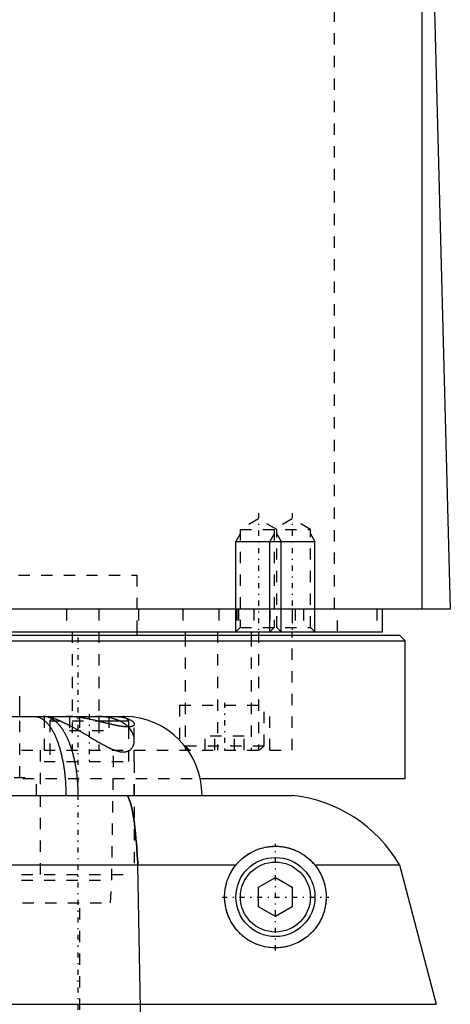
# Model space of a CAD drawing. Extents: x -90 to 90, y -1 to 703.
# Tile 5 of 8: x 24 to 62, y 358 to 445. Entities that reach past the tile are written whole.
import ezdxf

# ---------------------------------------------------------------- set-up
doc = ezdxf.new("R2010")
doc.units = 0
doc.linetypes.add('CENTER', pattern=[1.5, 0.45, -0.5, 0.05, -0.5])
doc.linetypes.add('DASHED', pattern=[2, 1, -1])
for name, color, linetype in [('AM_0', 7, 'CONTINUOUS'), ('AM_10', 7, 'CONTINUOUS'), ('AM_3', 7, 'DASHED'), ('AM_7', 7, 'CENTER')]:
    doc.layers.add(name, color=color, linetype=linetype)

msp = doc.modelspace()

# ---------------------------------------------------------------- linework, layer by layer
at = {"layer": 'AM_0', "color": 7, "linetype": 'CONTINUOUS'}
for p, q in [((59.5, 393), (59.5, 451.989)), ((60.5, 449.85), (62, 393)), ((62, 393), (-62, 393)), ((56, 391), (56, 393)), ((-57.5, 390.7), (57.5, 390.7)), ((-56, 391), (56, 391)), ((34.25, 390.7), (34.25, 391)), ((38.5, 391), (38.5, 390.7)), ((44.341, 391), (44.341, 390.7)), ((48, 390.7), (48, 391)), ((58, 390.2), (57.5, 390.7)), ((-58, 390.2), (58, 390.2)), ((58, 378), (58, 390.2)), ((23.841, 383.5), (23.841, 385.3)), ((-33.1, 383.5), (33.1, 383.5)), ((30.682, 383.1), (33.5, 383.1)), ((33.5, 383.1), (33.1, 383.5)), ((33.5, 382.568), (33.5, 383.1)), ((39.875, 378), (58, 378)), ((-48, 376.5), (48, 376.5)), ((-43.018, 370.35), (43.018, 370.35)), ((34.766, 346.5), (34.315, 370.35)), ((49.982, 370.35), (57.5, 370.35)), ((57.5, 370.35), (60.75, 358)), ((45, 368.366), (46.5, 369.232)), ((46.5, 369.232), (48, 368.366)), ((45, 366.634), (45, 368.366)), ((48, 368.366), (48, 366.634)), ((46.5, 365.768), (45, 366.634)), ((48, 366.634), (46.5, 365.768)), ((-60.75, 358), (60.75, 358))]:
    msp.add_line(p, q, dxfattribs=at)
for points in [[(29.026, 376.5, 0), (29.026, 376.551, 0), (29.025, 376.654, 0), (29.024, 376.757, 0), (29.023, 376.808, 0), (29.022, 376.859, 0), (29.019, 376.962, 0), (29.016, 377.064, 0), (29.012, 377.166, 0), (29.007, 377.268, 0), (29.002, 377.37, 0), (28.999, 377.42, 0), (28.996, 377.471, 0), (28.99, 377.572, 0), (28.983, 377.673, 0), (28.975, 377.774, 0), (28.966, 377.875, 0), (28.957, 377.975, 0), (28.953, 378.025, 0), (28.948, 378.075, 0), (28.937, 378.174, 0), (28.926, 378.273, 0), (28.921, 378.323, 0), (28.915, 378.372, 0), (28.902, 378.47, 0), (28.89, 378.568, 0), (28.883, 378.617, 0), (28.876, 378.666, 0), (28.862, 378.763, 0), (28.847, 378.86, 0), (28.832, 378.956, 0), (28.816, 379.052, 0), (28.799, 379.147, 0), (28.791, 379.195, 0), (28.782, 379.242, 0), (28.764, 379.336, 0), (28.746, 379.429, 0), (28.727, 379.522, 0), (28.707, 379.614, 0), (28.687, 379.705, 0), (28.676, 379.751, 0), (28.666, 379.796, 0), (28.645, 379.886, 0), (28.623, 379.975, 0), (28.6, 380.063, 0), (28.577, 380.15, 0), (28.554, 380.237, 0), (28.542, 380.28, 0), (28.53, 380.323, 0), (28.505, 380.408, 0), (28.48, 380.492, 0), (28.454, 380.575, 0), (28.428, 380.658, 0), (28.401, 380.739, 0), (28.387, 380.78, 0), (28.373, 380.82, 0), (28.345, 380.9, 0), (28.317, 380.979, 0), (28.288, 381.057, 0), (28.259, 381.134, 0), (28.229, 381.21, 0), (28.213, 381.247, 0), (28.198, 381.285, 0), (28.167, 381.359, 0), (28.136, 381.432, 0), (28.12, 381.468, 0), (28.104, 381.504, 0), (28.071, 381.575, 0), (28.039, 381.644, 0), (28.022, 381.679, 0), (28.005, 381.713, 0), (27.972, 381.78, 0), (27.937, 381.847, 0), (27.903, 381.912, 0), (27.868, 381.976, 0), (27.833, 382.038, 0), (27.815, 382.069, 0), (27.797, 382.1, 0), (27.761, 382.16, 0), (27.724, 382.219, 0), (27.687, 382.277, 0), (27.65, 382.334, 0), (27.612, 382.389, 0), (27.593, 382.417, 0), (27.574, 382.444, 0), (27.536, 382.497, 0), (27.497, 382.548, 0), (27.458, 382.599, 0), (27.418, 382.648, 0), (27.378, 382.696, 0), (27.358, 382.719, 0), (27.338, 382.742, 0), (27.298, 382.788, 0), (27.257, 382.832, 0), (27.216, 382.874, 0), (27.174, 382.916, 0), (27.132, 382.955, 0), (27.111, 382.975, 0), (27.09, 382.994, 0), (27.048, 383.031, 0), (27.005, 383.067, 0), (26.963, 383.101, 0), (26.92, 383.134, 0), (26.877, 383.166, 0), (26.855, 383.181, 0), (26.833, 383.196, 0), (26.79, 383.225, 0), (26.746, 383.252, 0), (26.724, 383.265, 0), (26.702, 383.278, 0), (26.658, 383.303, 0), (26.613, 383.326, 0), (26.591, 383.337, 0), (26.569, 383.347, 0), (26.524, 383.368, 0), (26.479, 383.386, 0), (26.434, 383.404, 0), (26.389, 383.42, 0), (26.344, 383.434, 0), (26.321, 383.441, 0), (26.298, 383.447, 0), (26.253, 383.459, 0), (26.207, 383.469, 0), (26.161, 383.478, 0), (26.116, 383.485, 0), (26.07, 383.491, 0), (26.047, 383.493, 0), (26.024, 383.495, 0), (25.977, 383.498, 0), (25.931, 383.5, 0), (25.908, 383.5, 0)], [(34, 382.813, 0), (34, 382.806, 0), (33.999, 382.791, 0), (33.996, 382.777, 0), (33.994, 382.77, 0), (33.992, 382.763, 0), (33.987, 382.75, 0), (33.98, 382.736, 0), (33.972, 382.723, 0), (33.963, 382.711, 0), (33.952, 382.699, 0), (33.947, 382.693, 0), (33.94, 382.687, 0), (33.927, 382.676, 0), (33.912, 382.665, 0), (33.896, 382.655, 0), (33.879, 382.645, 0), (33.86, 382.636, 0), (33.851, 382.631, 0), (33.84, 382.627, 0), (33.819, 382.618, 0), (33.796, 382.611, 0), (33.784, 382.607, 0), (33.772, 382.604, 0), (33.746, 382.597, 0), (33.72, 382.591, 0), (33.706, 382.588, 0), (33.691, 382.586, 0), (33.662, 382.581, 0), (33.631, 382.577, 0), (33.598, 382.574, 0), (33.564, 382.571, 0), (33.529, 382.569, 0), (33.511, 382.568, 0), (33.493, 382.567, 0), (33.455, 382.566, 0), (33.416, 382.566, 0), (33.376, 382.567, 0), (33.335, 382.568, 0), (33.292, 382.57, 0), (33.27, 382.571, 0), (33.248, 382.573, 0), (33.203, 382.576, 0), (33.157, 382.58, 0), (33.11, 382.585, 0), (33.061, 382.59, 0), (33.011, 382.596, 0), (32.986, 382.599, 0), (32.96, 382.602, 0), (32.908, 382.609, 0), (32.855, 382.617, 0), (32.8, 382.626, 0), (32.745, 382.635, 0), (32.688, 382.645, 0), (32.659, 382.65, 0), (32.63, 382.655, 0), (32.572, 382.666, 0), (32.512, 382.677, 0), (32.452, 382.689, 0), (32.39, 382.701, 0), (32.328, 382.714, 0), (32.297, 382.721, 0), (32.265, 382.728, 0), (32.201, 382.741, 0), (32.136, 382.756, 0), (32.104, 382.763, 0), (32.071, 382.77, 0), (32.004, 382.785, 0), (31.937, 382.801, 0), (31.903, 382.808, 0), (31.869, 382.816, 0), (31.801, 382.832, 0), (31.731, 382.849, 0), (31.661, 382.865, 0), (31.59, 382.882, 0), (31.519, 382.899, 0), (31.483, 382.908, 0), (31.447, 382.917, 0), (31.374, 382.934, 0), (31.301, 382.952, 0), (31.227, 382.97, 0), (31.152, 382.988, 0), (31.078, 383.006, 0), (31.04, 383.015, 0), (31.002, 383.024, 0), (30.926, 383.042, 0), (30.85, 383.06, 0), (30.773, 383.079, 0), (30.696, 383.097, 0), (30.619, 383.115, 0), (30.58, 383.124, 0), (30.541, 383.133, 0), (30.463, 383.151, 0), (30.384, 383.168, 0), (30.305, 383.186, 0), (30.226, 383.203, 0), (30.147, 383.22, 0), (30.107, 383.229, 0), (30.068, 383.237, 0), (29.988, 383.254, 0), (29.908, 383.27, 0), (29.828, 383.286, 0), (29.748, 383.302, 0), (29.668, 383.317, 0), (29.627, 383.324, 0), (29.587, 383.332, 0), (29.507, 383.346, 0), (29.427, 383.36, 0), (29.387, 383.367, 0), (29.347, 383.374, 0), (29.267, 383.386, 0), (29.187, 383.399, 0), (29.147, 383.405, 0), (29.108, 383.411, 0), (29.028, 383.422, 0), (28.949, 383.432, 0), (28.87, 383.442, 0), (28.791, 383.451, 0), (28.712, 383.46, 0), (28.673, 383.464, 0), (28.634, 383.468, 0), (28.556, 383.475, 0), (28.478, 383.481, 0), (28.402, 383.486, 0), (28.325, 383.491, 0), (28.25, 383.494, 0), (28.212, 383.496, 0), (28.175, 383.497, 0), (28.101, 383.499, 0), (28.028, 383.5, 0), (27.991, 383.5, 0)], [(33.248, 383.353, 0), (33.287, 383.341, 0), (33.363, 383.316, 0), (33.435, 383.29, 0), (33.47, 383.276, 0), (33.504, 383.262, 0), (33.568, 383.234, 0), (33.628, 383.204, 0), (33.683, 383.174, 0), (33.735, 383.143, 0), (33.782, 383.112, 0), (33.804, 383.096, 0), (33.825, 383.08, 0), (33.863, 383.048, 0), (33.897, 383.016, 0), (33.926, 382.983, 0), (33.95, 382.951, 0), (33.97, 382.92, 0), (33.978, 382.904, 0), (33.984, 382.888, 0), (33.994, 382.858, 0), (33.999, 382.828, 0), (34, 382.813, 0)], [(34.315, 370.35, 0), (34.299, 370.631, 0), (34.265, 371.178, 0), (34.229, 371.705, 0), (34.209, 371.961, 0), (34.189, 372.211, 0), (34.147, 372.694, 0), (34.102, 373.154, 0), (34.054, 373.59, 0), (34.003, 374, 0), (33.95, 374.383, 0), (33.923, 374.564, 0), (33.894, 374.738, 0), (33.836, 375.063, 0), (33.776, 375.358, 0), (33.713, 375.623, 0), (33.648, 375.856, 0), (33.581, 376.057, 0), (33.546, 376.145, 0), (33.512, 376.225, 0), (33.44, 376.36, 0), (33.367, 376.462, 0), (33.33, 376.5, 0)], [(43.018, 370.35, 0), (43.04, 370.377, 0), (43.084, 370.429, 0), (43.129, 370.481, 0), (43.152, 370.507, 0), (43.175, 370.532, 0), (43.222, 370.583, 0), (43.269, 370.632, 0), (43.438, 370.798, 0), (43.743, 371.057, 0), (43.902, 371.174, 0), (44.065, 371.284, 0), (44.404, 371.482, 0), (44.758, 371.649, 0), (45.127, 371.785, 0), (45.51, 371.89, 0), (45.739, 371.935, 0), (45.806, 371.946, 0), (45.873, 371.956, 0), (45.907, 371.961, 0), (45.94, 371.965, 0), (46.008, 371.973, 0), (46.076, 371.98, 0), (46.111, 371.983, 0), (46.145, 371.986, 0), (46.214, 371.991, 0), (46.283, 371.995, 0), (46.318, 371.996, 0), (46.353, 371.998, 0), (46.423, 371.999, 0), (46.494, 372, 0), (46.565, 372, 0), (46.636, 371.998, 0), (46.708, 371.995, 0), (46.744, 371.993, 0), (46.78, 371.991, 0), (46.852, 371.986, 0), (46.925, 371.98, 0), (46.998, 371.972, 0), (47.072, 371.964, 0), (47.146, 371.953, 0), (47.183, 371.948, 0), (47.22, 371.942, 0), (47.294, 371.929, 0), (47.369, 371.915, 0), (47.444, 371.9, 0), (47.519, 371.883, 0), (47.595, 371.865, 0), (47.632, 371.855, 0), (47.67, 371.845, 0), (47.746, 371.824, 0), (47.822, 371.801, 0), (47.898, 371.777, 0), (47.975, 371.752, 0), (48.051, 371.724, 0), (48.089, 371.71, 0), (48.127, 371.696, 0), (48.202, 371.666, 0), (48.278, 371.634, 0), (48.354, 371.6, 0), (48.429, 371.565, 0), (48.505, 371.529, 0), (48.542, 371.51, 0), (48.58, 371.491, 0), (48.655, 371.451, 0), (48.729, 371.409, 0), (48.766, 371.388, 0), (48.803, 371.366, 0), (48.877, 371.321, 0), (48.951, 371.274, 0), (48.987, 371.25, 0), (49.024, 371.226, 0), (49.096, 371.175, 0), (49.168, 371.123, 0), (49.239, 371.07, 0), (49.309, 371.015, 0), (49.379, 370.959, 0), (49.413, 370.93, 0), (49.447, 370.901, 0), (49.514, 370.842, 0), (49.58, 370.781, 0), (49.645, 370.719, 0), (49.709, 370.655, 0), (49.772, 370.59, 0), (49.803, 370.556, 0), (49.833, 370.523, 0), (49.894, 370.455, 0), (49.953, 370.385, 0), (49.982, 370.35, 0)], [(49.982, 370.35, 0), (50.046, 370.271, 0), (50.168, 370.108, 0), (50.283, 369.937, 0), (50.338, 369.849, 0), (50.392, 369.759, 0), (50.493, 369.575, 0), (50.548, 369.466, 0), (50.563, 369.434, 0), (50.578, 369.402, 0), (50.585, 369.386, 0), (50.593, 369.371, 0), (50.607, 369.338, 0), (50.622, 369.306, 0), (50.636, 369.274, 0), (50.649, 369.242, 0), (50.663, 369.209, 0), (50.669, 369.193, 0), (50.676, 369.177, 0), (50.689, 369.144, 0), (50.702, 369.112, 0), (50.714, 369.079, 0), (50.726, 369.046, 0), (50.738, 369.013, 0), (50.744, 368.997, 0), (50.75, 368.98, 0), (50.761, 368.947, 0), (50.772, 368.914, 0), (50.783, 368.881, 0), (50.794, 368.848, 0), (50.804, 368.814, 0), (50.809, 368.798, 0), (50.814, 368.781, 0), (50.824, 368.748, 0), (50.833, 368.714, 0), (50.838, 368.698, 0), (50.842, 368.681, 0), (50.851, 368.648, 0), (50.86, 368.614, 0), (50.864, 368.598, 0), (50.868, 368.581, 0), (50.876, 368.548, 0), (50.884, 368.514, 0), (50.91, 368.398, 0), (50.945, 368.199, 0), (50.972, 368.001, 0), (50.99, 367.804, 0), (50.999, 367.609, 0), (51, 367.512, 0), (50.999, 367.415, 0), (50.992, 367.224, 0), (50.976, 367.035, 0), (50.965, 366.942, 0), (50.953, 366.849, 0), (50.922, 366.667, 0), (50.885, 366.487, 0), (50.863, 366.399, 0), (50.84, 366.312, 0), (50.79, 366.141, 0), (50.733, 365.973, 0), (50.671, 365.811, 0), (50.603, 365.653, 0), (50.531, 365.5, 0), (50.493, 365.425, 0), (50.454, 365.352, 0), (50.374, 365.21, 0), (50.29, 365.073, 0), (50.203, 364.943, 0), (50.112, 364.817, 0), (50.017, 364.693, 0), (49.968, 364.632, 0), (49.917, 364.572, 0), (49.812, 364.454, 0), (49.702, 364.338, 0), (49.588, 364.227, 0), (49.469, 364.119, 0), (49.347, 364.015, 0), (49.284, 363.964, 0), (49.22, 363.915, 0), (49.089, 363.819, 0), (48.954, 363.728, 0), (48.816, 363.642, 0), (48.675, 363.56, 0), (48.53, 363.484, 0), (48.457, 363.448, 0), (48.383, 363.413, 0), (48.233, 363.347, 0), (48.081, 363.287, 0), (47.927, 363.232, 0), (47.771, 363.183, 0), (47.613, 363.14, 0), (47.534, 363.12, 0), (47.455, 363.102, 0), (47.295, 363.071, 0), (47.135, 363.045, 0), (47.054, 363.034, 0), (46.971, 363.025, 0), (46.803, 363.01, 0), (46.63, 363.002, 0), (46.543, 363, 0), (46.454, 363, 0), (46.275, 363.006, 0), (46.094, 363.018, 0), (45.911, 363.039, 0), (45.727, 363.067, 0), (45.542, 363.103, 0), (45.449, 363.124, 0), (45.356, 363.148, 0), (45.171, 363.201, 0), (44.987, 363.262, 0), (44.805, 363.332, 0), (44.624, 363.41, 0), (44.446, 363.496, 0), (44.359, 363.542, 0), (44.272, 363.59, 0), (44.101, 363.693, 0), (43.935, 363.802, 0), (43.774, 363.92, 0), (43.617, 364.045, 0), (43.463, 364.18, 0), (43.387, 364.25, 0), (43.313, 364.323, 0), (43.168, 364.476, 0), (43.029, 364.636, 0), (42.897, 364.804, 0), (42.773, 364.979, 0), (42.656, 365.16, 0), (42.601, 365.253, 0), (42.549, 365.347, 0), (42.45, 365.538, 0), (42.361, 365.734, 0), (42.282, 365.933, 0), (42.212, 366.134, 0), (42.153, 366.337, 0), (42.127, 366.439, 0), (42.104, 366.54, 0), (42.064, 366.743, 0), (42.035, 366.944, 0), (42.023, 367.043, 0), (42.014, 367.144, 0), (42.003, 367.346, 0), (42, 367.55, 0), (42.003, 367.652, 0), (42.007, 367.755, 0), (42.023, 367.959, 0), (42.049, 368.162, 0), (42.084, 368.364, 0), (42.127, 368.563, 0), (42.18, 368.759, 0), (42.209, 368.855, 0), (42.24, 368.951, 0), (42.309, 369.138, 0), (42.385, 369.321, 0), (42.467, 369.497, 0), (42.556, 369.667, 0), (42.651, 369.831, 0), (42.7, 369.91, 0), (42.75, 369.987, 0), (42.853, 370.136, 0), (42.961, 370.279, 0), (43.018, 370.35, 0)]]:
    msp.add_polyline3d(points, dxfattribs=at)
for radius in [3.5, 3.1]:
    msp.add_circle((46.5, 367.5), radius, dxfattribs=at)
for centre, radius, start, end in [((33, 376.5), 7, 0, 89.17553), ((46.693, 364.069), 12.5, 30.16672, 83.99779)]:
    msp.add_arc(centre, radius, start, end, dxfattribs=at)
at = {"layer": 'AM_10', "color": 7, "linetype": 'CONTINUOUS'}
for p, q in [((43.379, 399.656), (43, 399)), ((46.379, 399.656), (46, 399)), ((46.621, 399.656), (47, 399)), ((49.621, 399.656), (50, 399)), ((43, 391), (43, 399)), ((43, 399), (50, 399)), ((46, 391), (46, 399)), ((47, 391), (47, 399)), ((50, 391), (50, 399))]:
    msp.add_line(p, q, dxfattribs=at)
at = {"layer": 'AM_3', "color": 6, "linetype": 'DASHED'}
for p, q in [((51.744, 393), (51.744, 453.55)), ((45, 401), (43.379, 400.064)), ((46.621, 400.064), (45, 401)), ((48, 401), (46.379, 400.064)), ((49.621, 400.064), (48, 401)), ((43.379, 400.064), (43.379, 391.379)), ((43.379, 400.064), (49.621, 400.064)), ((46.379, 400.064), (46.379, 391.379)), ((46.621, 391.379), (46.621, 400.064)), ((49.621, 391.379), (49.621, 400.064)), ((-34.25, 396), (34.25, 396)), ((34.25, 391), (34.25, 396)), ((28, 393), (28, 391)), ((30.84, 393), (30.84, 391)), ((34.381, 393), (34.381, 391)), ((38.286, 393), (38.286, 391)), ((41.5, 393), (41.5, 391)), ((43.087, 393), (43.087, 391)), ((43.236, 393), (43.236, 391)), ((44.587, 393), (44.587, 391)), ((46, 393), (46, 391)), ((48, 393), (48, 391)), ((48.25, 393), (48.25, 391)), ((49, 393), (49, 391)), ((52, 391), (52, 393)), ((55.474, 393), (55.474, 391)), ((28.477, 391), (28.477, 380.5)), ((30.85, 391), (30.85, 380.5)), ((38.5, 390.7), (38.5, 380.5)), ((41.361, 391), (41.361, 380.5)), ((43.379, 391.379), (43, 391)), ((43.379, 391.379), (49.621, 391.379)), ((44.341, 390.7), (44.341, 380.5)), ((45.003, 391), (45.003, 380.5)), ((46.379, 391.379), (46, 391)), ((47, 391), (46.621, 391.379)), ((48, 380.5), (48, 390.7)), ((50, 391), (49.621, 391.379)), ((38, 384.5), (38, 380.5)), ((38, 384.5), (46, 384.5)), ((45.5, 380.9), (45.5, 384.5)), ((46, 380.5), (46, 384.5)), ((23.841, 378.1), (23.841, 383.5)), ((26, 383.5), (26, 379.5)), ((26.9, 383.5), (26.5, 383.1)), ((26.5, 383.1), (26.5, 379.5)), ((26.5, 383.1), (30.682, 383.1)), ((28.268, 383.5), (28.268, 382.25)), ((29.134, 383.5), (29.134, 382.25)), ((30.866, 383.5), (30.866, 382.25)), ((31.732, 383.5), (31.732, 382.25)), ((32.107, 383.5), (33.1, 383.5)), ((34, 379.5), (34, 382.813)), ((28.268, 382.25), (31.732, 382.25)), ((33.5, 379.5), (33.5, 382.568)), ((40.268, 380.5), (40.268, 381.75)), ((43.732, 381.75), (40.268, 381.75)), ((41.134, 380.5), (41.134, 381.75)), ((42.866, 380.5), (42.866, 381.75)), ((43.732, 380.5), (43.732, 381.75)), ((-48, 380.5), (48, 380.5)), ((25.65, 380.5), (25.65, 369.5)), ((32, 369), (32.175, 380.5)), ((38.5, 380.9), (38.9, 380.5)), ((38.5, 380.9), (45.5, 380.9)), ((45.1, 380.5), (45.5, 380.9)), ((26, 379.5), (34, 379.5)), ((34, 379.5), (34, 369.5)), ((-39.875, 378), (39.875, 378)), ((9.341, 378.1), (25.341, 378.1)), ((25.341, 376.5), (25.341, 378.1)), ((34, 376.5), (34, 378)), ((-34, 369.5), (34, 369.5)), ((-32, 369), (32, 369)), ((31.9, 367), (32, 369)), ((-31.9, 367), (31.9, 367)), ((29.175, 353.5), (29.175, 367))]:
    msp.add_line(p, q, dxfattribs=at)
for points in [[(25.11, 383.5, 0), (25.131, 383.5, 0), (25.173, 383.498, 0), (25.215, 383.495, 0), (25.236, 383.493, 0), (25.257, 383.491, 0), (25.299, 383.485, 0), (25.341, 383.478, 0), (25.382, 383.469, 0), (25.424, 383.459, 0), (25.465, 383.447, 0), (25.486, 383.441, 0), (25.506, 383.434, 0), (25.547, 383.42, 0), (25.588, 383.404, 0), (25.629, 383.386, 0), (25.67, 383.367, 0), (25.71, 383.347, 0), (25.731, 383.337, 0), (25.751, 383.325, 0), (25.791, 383.302, 0), (25.831, 383.278, 0), (25.851, 383.265, 0), (25.871, 383.252, 0), (25.911, 383.224, 0), (25.95, 383.196, 0), (25.97, 383.181, 0), (25.99, 383.165, 0), (26.029, 383.134, 0), (26.068, 383.101, 0), (26.106, 383.066, 0), (26.145, 383.031, 0), (26.183, 382.993, 0), (26.202, 382.974, 0), (26.221, 382.955, 0), (26.259, 382.915, 0), (26.297, 382.873, 0), (26.334, 382.831, 0), (26.371, 382.787, 0), (26.408, 382.741, 0), (26.426, 382.718, 0), (26.444, 382.695, 0), (26.48, 382.647, 0), (26.516, 382.597, 0), (26.552, 382.547, 0), (26.587, 382.495, 0), (26.622, 382.442, 0), (26.639, 382.415, 0), (26.656, 382.388, 0), (26.69, 382.333, 0), (26.724, 382.276, 0), (26.757, 382.218, 0), (26.791, 382.159, 0), (26.823, 382.098, 0), (26.84, 382.068, 0), (26.856, 382.037, 0), (26.888, 381.974, 0), (26.919, 381.91, 0), (26.951, 381.845, 0), (26.981, 381.779, 0), (27.012, 381.711, 0), (27.027, 381.677, 0), (27.042, 381.643, 0), (27.072, 381.573, 0), (27.101, 381.502, 0), (27.116, 381.466, 0), (27.13, 381.43, 0), (27.158, 381.357, 0), (27.186, 381.283, 0), (27.2, 381.246, 0), (27.214, 381.208, 0), (27.241, 381.132, 0), (27.268, 381.055, 0), (27.294, 380.977, 0), (27.32, 380.898, 0), (27.345, 380.818, 0), (27.357, 380.778, 0), (27.37, 380.738, 0), (27.394, 380.656, 0), (27.418, 380.574, 0), (27.441, 380.49, 0), (27.464, 380.406, 0), (27.486, 380.321, 0), (27.497, 380.278, 0), (27.508, 380.235, 0), (27.529, 380.149, 0), (27.55, 380.061, 0), (27.57, 379.973, 0), (27.59, 379.884, 0), (27.609, 379.794, 0), (27.619, 379.749, 0), (27.628, 379.704, 0), (27.646, 379.612, 0), (27.664, 379.52, 0), (27.681, 379.428, 0), (27.698, 379.335, 0), (27.714, 379.24, 0), (27.722, 379.193, 0), (27.73, 379.146, 0), (27.745, 379.051, 0), (27.759, 378.955, 0), (27.773, 378.859, 0), (27.786, 378.762, 0), (27.799, 378.665, 0), (27.805, 378.616, 0), (27.811, 378.567, 0), (27.823, 378.469, 0), (27.834, 378.371, 0), (27.839, 378.321, 0), (27.845, 378.272, 0), (27.855, 378.173, 0), (27.864, 378.074, 0), (27.868, 378.024, 0), (27.873, 377.974, 0), (27.881, 377.874, 0), (27.888, 377.773, 0), (27.896, 377.673, 0), (27.902, 377.572, 0), (27.908, 377.47, 0), (27.911, 377.42, 0), (27.913, 377.369, 0), (27.918, 377.267, 0), (27.922, 377.166, 0), (27.926, 377.064, 0), (27.928, 376.961, 0), (27.931, 376.859, 0), (27.932, 376.808, 0), (27.933, 376.757, 0), (27.934, 376.654, 0), (27.934, 376.551, 0), (27.934, 376.5, 0)], [(26.161, 383.5, 0), (26.179, 383.5, 0), (26.217, 383.498, 0), (26.26, 383.494, 0), (26.282, 383.491, 0), (26.305, 383.488, 0), (26.355, 383.48, 0), (26.407, 383.469, 0), (26.463, 383.457, 0), (26.522, 383.442, 0), (26.585, 383.426, 0), (26.617, 383.416, 0), (26.65, 383.406, 0), (26.719, 383.385, 0), (26.79, 383.362, 0), (26.864, 383.336, 0), (26.94, 383.309, 0), (27.018, 383.279, 0), (27.058, 383.263, 0), (27.099, 383.247, 0), (27.182, 383.214, 0), (27.267, 383.178, 0), (27.311, 383.159, 0), (27.355, 383.14, 0), (27.444, 383.101, 0), (27.535, 383.06, 0), (27.581, 383.038, 0), (27.627, 383.017, 0), (27.721, 382.972, 0), (27.816, 382.926, 0), (27.913, 382.879, 0), (28.01, 382.83, 0), (28.109, 382.78, 0), (28.159, 382.754, 0), (28.209, 382.728, 0), (28.309, 382.675, 0), (28.411, 382.621, 0), (28.513, 382.566, 0), (28.616, 382.51, 0), (28.72, 382.453, 0), (28.772, 382.424, 0), (28.824, 382.395, 0), (28.928, 382.337, 0), (29.033, 382.278, 0), (29.137, 382.218, 0), (29.242, 382.158, 0), (29.346, 382.098, 0), (29.398, 382.067, 0), (29.451, 382.037, 0), (29.555, 381.976, 0), (29.659, 381.915, 0), (29.763, 381.854, 0), (29.866, 381.792, 0), (29.969, 381.731, 0), (30.021, 381.701, 0), (30.072, 381.67, 0), (30.174, 381.61, 0), (30.276, 381.55, 0), (30.377, 381.49, 0), (30.477, 381.431, 0), (30.577, 381.372, 0), (30.626, 381.343, 0), (30.675, 381.314, 0), (30.774, 381.257, 0), (30.871, 381.201, 0), (30.919, 381.173, 0), (30.967, 381.145, 0), (31.063, 381.091, 0), (31.157, 381.038, 0), (31.204, 381.012, 0), (31.251, 380.986, 0), (31.344, 380.936, 0), (31.435, 380.887, 0), (31.526, 380.839, 0), (31.616, 380.793, 0), (31.704, 380.749, 0), (31.748, 380.728, 0), (31.791, 380.707, 0), (31.877, 380.666, 0), (31.963, 380.627, 0), (32.048, 380.59, 0), (32.132, 380.555, 0), (32.215, 380.523, 0), (32.257, 380.507, 0), (32.298, 380.492, 0), (32.38, 380.464, 0), (32.46, 380.439, 0), (32.54, 380.416, 0), (32.619, 380.396, 0), (32.696, 380.38, 0), (32.734, 380.372, 0), (32.771, 380.366, 0), (32.844, 380.356, 0), (32.915, 380.349, 0), (32.985, 380.346, 0), (33.052, 380.345, 0), (33.117, 380.348, 0), (33.149, 380.351, 0), (33.181, 380.355, 0), (33.242, 380.365, 0), (33.302, 380.378, 0), (33.359, 380.394, 0), (33.413, 380.413, 0), (33.465, 380.436, 0), (33.49, 380.448, 0), (33.514, 380.46, 0), (33.561, 380.488, 0), (33.605, 380.518, 0), (33.626, 380.533, 0), (33.646, 380.55, 0), (33.686, 380.584, 0), (33.722, 380.62, 0), (33.74, 380.639, 0), (33.757, 380.658, 0), (33.788, 380.698, 0), (33.818, 380.739, 0), (33.845, 380.782, 0), (33.871, 380.827, 0), (33.894, 380.874, 0), (33.904, 380.897, 0), (33.915, 380.922, 0), (33.933, 380.971, 0), (33.95, 381.021, 0), (33.964, 381.073, 0), (33.976, 381.126, 0), (33.985, 381.18, 0), (33.989, 381.208, 0), (33.992, 381.235, 0), (33.997, 381.291, 0), (34, 381.348, 0), (34, 381.377, 0)], [(34, 381.377, 0), (33.997, 381.463, 0), (33.975, 381.638, 0), (33.931, 381.815, 0), (33.901, 381.903, 0), (33.865, 381.991, 0), (33.776, 382.164, 0), (33.666, 382.332, 0), (33.591, 382.428, 0), (33.568, 382.455, 0), (33.545, 382.481, 0), (33.533, 382.495, 0), (33.521, 382.508, 0), (33.496, 382.534, 0), (33.471, 382.56, 0), (33.445, 382.586, 0), (33.418, 382.611, 0), (33.391, 382.637, 0), (33.377, 382.649, 0), (33.364, 382.662, 0), (33.335, 382.686, 0), (33.306, 382.711, 0), (33.277, 382.735, 0), (33.247, 382.759, 0), (33.216, 382.783, 0), (33.2, 382.795, 0), (33.184, 382.806, 0), (33.152, 382.83, 0), (33.12, 382.852, 0), (33.103, 382.864, 0), (33.087, 382.875, 0), (33.053, 382.897, 0), (33.019, 382.919, 0), (33.001, 382.93, 0), (32.984, 382.941, 0), (32.948, 382.962, 0), (32.912, 382.983, 0), (32.875, 383.003, 0), (32.837, 383.024, 0), (32.799, 383.043, 0), (32.78, 383.053, 0), (32.761, 383.063, 0), (32.722, 383.082, 0), (32.682, 383.101, 0), (32.641, 383.119, 0), (32.6, 383.138, 0), (32.559, 383.155, 0), (32.538, 383.164, 0), (32.516, 383.173, 0), (32.474, 383.189, 0), (32.43, 383.206, 0), (32.387, 383.222, 0), (32.342, 383.237, 0), (32.298, 383.253, 0), (32.275, 383.26, 0), (32.252, 383.267, 0), (32.207, 383.282, 0), (32.161, 383.295, 0), (32.114, 383.309, 0), (32.067, 383.322, 0), (32.019, 383.334, 0), (31.995, 383.34, 0), (31.971, 383.346, 0), (31.922, 383.358, 0), (31.873, 383.369, 0), (31.824, 383.38, 0), (31.774, 383.39, 0), (31.724, 383.4, 0), (31.698, 383.405, 0), (31.673, 383.409, 0), (31.622, 383.418, 0), (31.57, 383.427, 0), (31.544, 383.431, 0), (31.518, 383.434, 0), (31.465, 383.442, 0), (31.413, 383.449, 0), (31.386, 383.452, 0), (31.36, 383.456, 0), (31.306, 383.462, 0), (31.253, 383.467, 0), (31.199, 383.472, 0), (31.145, 383.477, 0), (31.091, 383.481, 0), (31.064, 383.483, 0), (31.037, 383.485, 0), (30.982, 383.488, 0), (30.927, 383.491, 0), (30.872, 383.494, 0), (30.817, 383.496, 0), (30.761, 383.498, 0), (30.733, 383.498, 0), (30.705, 383.499, 0), (30.649, 383.5, 0), (30.593, 383.5, 0), (30.565, 383.5, 0)], [(32.109, 383.5, 0), (32.147, 383.5, 0), (32.22, 383.499, 0), (32.292, 383.497, 0), (32.328, 383.495, 0), (32.364, 383.494, 0), (32.433, 383.49, 0), (32.502, 383.485, 0), (32.569, 383.479, 0), (32.636, 383.472, 0), (32.7, 383.464, 0), (32.732, 383.46, 0), (32.764, 383.456, 0), (32.826, 383.447, 0), (32.887, 383.436, 0), (32.946, 383.426, 0), (33.004, 383.414, 0), (33.061, 383.402, 0), (33.089, 383.395, 0), (33.116, 383.389, 0), (33.17, 383.375, 0), (33.222, 383.36, 0), (33.248, 383.353, 0)], [(33.33, 376.5, 0), (33.367, 376.462, 0), (33.44, 376.36, 0), (33.511, 376.225, 0), (33.546, 376.145, 0), (33.58, 376.058, 0), (33.647, 375.858, 0), (33.712, 375.626, 0), (33.775, 375.362, 0), (33.836, 375.067, 0), (33.894, 374.741, 0), (33.922, 374.568, 0), (33.95, 374.387, 0), (34.003, 374.005, 0), (34.053, 373.595, 0), (34.101, 373.159, 0), (34.146, 372.698, 0), (34.189, 372.213, 0), (34.209, 371.963, 0), (34.229, 371.707, 0), (34.265, 371.179, 0), (34.299, 370.631, 0), (34.315, 370.35, 0)]]:
    msp.add_polyline3d(points, dxfattribs=at)
msp.add_circle((46.5, 367.5), 4.5, dxfattribs=at)
msp.add_arc((33, 376.5), 7, 89.17553, 90, dxfattribs=at)
at = {"layer": 'AM_7', "color": 4, "linetype": 'CENTER'}
for p, q in [((45, 401.5), (45, 390.5)), ((48, 401.5), (48, 390.5)), ((29, 390.5), (29, 302.5)), ((42, 384.7), (42, 380.3)), ((30, 383.7), (30, 379.3)), ((46.5, 362.775), (46.5, 372.225)), ((41.775, 367.5), (51.225, 367.5))]:
    msp.add_line(p, q, dxfattribs=at)

doc.saveas('drawing.dxf')
